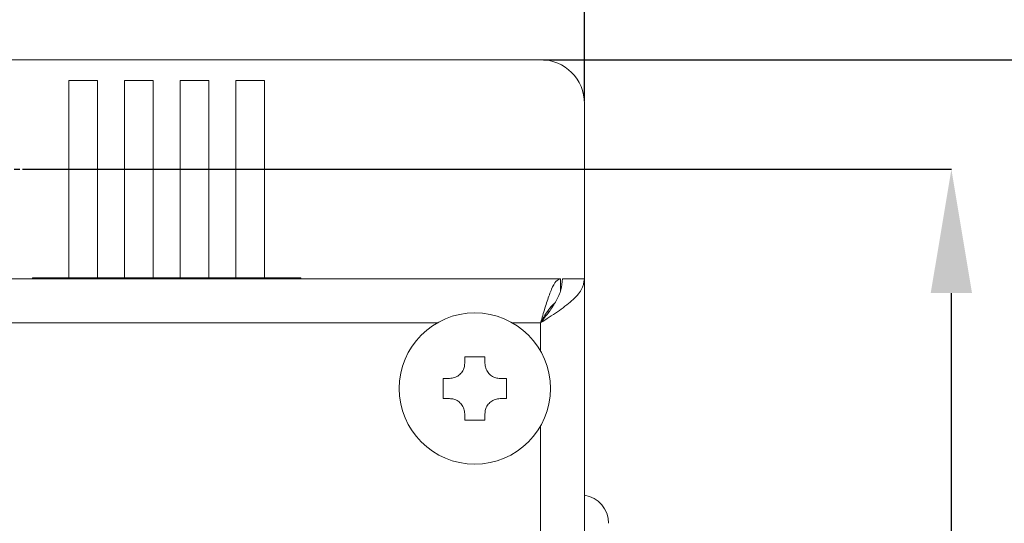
# Model space of a CAD drawing. Header units: millimetres. Extents: x 47 to 120.6, y 37.3 to 135.3.
# Tile 13 of 27: x 71.6 to 94.1, y 90.2 to 101.7. Entities that reach past the tile are written whole.
import ezdxf

# ---------------------------------------------------------------- set-up
doc = ezdxf.new("R2010")
doc.units = ezdxf.units.MM
doc.header["$PDSIZE"] = -1
doc.layers.add('標註文字', color=4, linetype='Continuous')
doc.styles.add('SLDTEXTSTYLE3', font='kaiu.ttf')
doc.dimstyles.new('SLDDIMSTYLE0', dxfattribs={"dimtxt": 2.5, "dimasz": 2.824978, "dimexe": 0, "dimexo": 0.0625, "dimtad": 1, "dimlfac": 2, "dimrnd": 1e-09, "dimzin": 12, "dimdsep": 46, "dimtxsty": 'SLDTEXTSTYLE3', "dimsah": 1, "dimcen": 0.09, "dimadec": 0, "dimazin": 3, "dimtfac": 1, "dimtofl": 0, "dimtmove": 0, "dimatfit": 3, "dimfxl": 0, "dimfrac": 2, "dimtolj": 1, "dimtzin": 12, "dimarcsym": 0})

# ---------------------------------------------------------------- blocks, each defined once
blk = doc.blocks.new('_D')
at = {"layer": 'Defpoints', "color": 0, "transparency": 16777216}
for p in [(83.502, 100.791), (96.921, 100.791), (83.502, 45.791)]:
    blk.add_point(p, dxfattribs=at)
at = {"layer": '標註文字', "color": 0, "lineweight": -2, "transparency": 16777216}
for p, q in [((83.564, 100.791), (96.921, 100.791)), ((96.921, 48.616), (96.921, 97.967)), ((83.564, 45.791), (96.921, 45.791))]:
    blk.add_line(p, q, dxfattribs=at)
at = {"layer": '標註文字', "color": 0, "transparency": 16777216}
for points in [[(96.45, 97.967), (97.392, 97.967), (96.921, 100.791)], [(96.45, 48.616), (97.392, 48.616), (96.921, 45.791)]]:
    blk.add_solid(points, dxfattribs=at)
at = {"layer": '標註文字', "color": 0, "lineweight": 9, "transparency": 16777216, "insert": (93.63, 73.291), "char_height": 2.5, "attachment_point": 2, "rotation": 90, "style": 'SLDTEXTSTYLE3'}
blk.add_mtext('\\A1;110', dxfattribs=at)
blk = doc.blocks.new('_D_2')
at = {"layer": 'Defpoints', "color": 0, "transparency": 16777216}
for p in [(47.002, 114.841), (47.002, 100.791), (84.502, 99.791)]:
    blk.add_point(p, dxfattribs=at)
at = {"layer": '標註文字', "color": 0, "lineweight": -2, "transparency": 16777216}
for p, q in [((47.002, 100.854), (47.002, 114.841)), ((81.677, 114.841), (49.827, 114.841)), ((84.502, 99.854), (84.502, 114.841))]:
    blk.add_line(p, q, dxfattribs=at)
at = {"layer": '標註文字', "color": 0, "transparency": 16777216}
for points in [[(49.827, 115.312), (49.827, 114.37), (47.002, 114.841)], [(81.677, 115.312), (81.677, 114.37), (84.502, 114.841)]]:
    blk.add_solid(points, dxfattribs=at)
at = {"layer": '標註文字', "color": 0, "lineweight": 9, "transparency": 16777216, "insert": (65.752, 118.132), "char_height": 2.5, "attachment_point": 2, "style": 'SLDTEXTSTYLE3'}
blk.add_mtext('\\A1;75', dxfattribs=at)
blk = doc.blocks.new('_D_3')
at = {"layer": 'Defpoints', "color": 0, "transparency": 16777216}
for p in [(71.627, 98.291), (92.865, 98.291), (71.627, 48.291)]:
    blk.add_point(p, dxfattribs=at)
at = {"layer": '標註文字', "color": 0, "lineweight": -2, "transparency": 16777216}
for p, q in [((71.689, 98.291), (92.865, 98.291)), ((92.865, 51.116), (92.865, 95.467)), ((71.689, 48.291), (92.865, 48.291))]:
    blk.add_line(p, q, dxfattribs=at)
at = {"layer": '標註文字', "color": 0, "transparency": 16777216}
for points in [[(92.394, 95.467), (93.336, 95.467), (92.865, 98.291)], [(92.394, 51.116), (93.336, 51.116), (92.865, 48.291)]]:
    blk.add_solid(points, dxfattribs=at)
at = {"layer": '標註文字', "color": 0, "lineweight": 9, "transparency": 16777216, "insert": (89.574, 73.291), "char_height": 2.5, "attachment_point": 2, "rotation": 90, "style": 'SLDTEXTSTYLE3'}
blk.add_mtext('\\A1;100', dxfattribs=at)
blk = doc.blocks.new('SW_CENTERMARKSYMBOL_1')
at = {"layer": '標註文字', "color": 0}
for p, q in [((0, 2), (0, 2.125)), ((0, 0), (0, 1)), ((-2, 0), (-2.125, 0)), ((0, 0), (-1, 0)), ((0, 0), (0, -1)), ((0, 0), (1, 0)), ((2, 0), (2.125, 0)), ((0, -2), (0, -2.125))]:
    blk.add_line(p, q, dxfattribs=at)

msp = doc.modelspace()

# ---------------------------------------------------------------- linework, layer by layer
at = {"color": 7, "linetype": 'Continuous', "lineweight": 9}
for p, q in [((70.6268, 100.7915), (83.5018, 100.7915)), ((72.7468, 100.3165), (72.7468, 95.8165)), ((72.7468, 100.3165), (73.3968, 100.3165)), ((73.3968, 95.8165), (73.3968, 100.3165)), ((74.0168, 100.3165), (74.0168, 95.8165)), ((74.0168, 100.3165), (74.6668, 100.3165)), ((74.6668, 95.8165), (74.6668, 100.3165)), ((75.2868, 100.3165), (75.2868, 95.8165)), ((75.2868, 100.3165), (75.9368, 100.3165)), ((75.9368, 95.8165), (75.9368, 100.3165)), ((76.5568, 100.3165), (76.5568, 95.8165)), ((76.5568, 100.3165), (77.2068, 100.3165)), ((77.2068, 95.8165), (77.2068, 100.3165)), ((84.5018, 95.7915), (84.5018, 99.7915)), ((48.0018, 95.7915), (83.9518, 95.7915)), ((71.9218, 95.7915), (71.9218, 95.8165)), ((71.9218, 95.8165), (73.1218, 95.8165)), ((76.8318, 95.8165), (73.1218, 95.8165)), ((73.1218, 95.8165), (73.1218, 95.7915)), ((76.8318, 95.7915), (76.8318, 95.8165)), ((76.8318, 95.8165), (78.0318, 95.8165)), ((78.0318, 95.7915), (78.0318, 95.8165)), ((83.9518, 95.514), (83.9518, 95.7915)), ((84.5018, 95.7915), (84.0018, 95.7915)), ((84.5018, 95.7915), (84.5018, 50.7915)), ((83.6932, 95.0415), (83.6551, 95.0415)), ((81.7718, 94.0165), (82.2318, 94.0165)), ((81.7718, 93.8665), (81.7718, 94.0165)), ((82.2318, 94.0165), (82.2318, 93.8665)), ((81.2768, 93.5215), (81.4268, 93.5215)), ((81.2768, 93.0615), (81.2768, 93.5215)), ((82.5768, 93.5215), (82.7268, 93.5215)), ((82.7268, 93.5215), (82.7268, 93.0615)), ((81.4268, 93.0615), (81.2768, 93.0615)), ((82.7268, 93.0615), (82.5768, 93.0615)), ((81.7718, 92.5665), (81.7718, 92.7165)), ((82.2318, 92.7165), (82.2318, 92.5665)), ((82.2318, 92.5665), (81.7718, 92.5665))]:
    msp.add_line(p, q, dxfattribs=at)
at = {"color": 8, "linetype": 'Continuous', "lineweight": 9}
for p, q in [((81.15, 94.7915), (48.0018, 94.7915)), ((83.5018, 94.7915), (82.8537, 94.7915)), ((83.5018, 94.7915), (83.5018, 94.1433)), ((83.5018, 92.4397), (83.5018, 54.1433))]:
    msp.add_line(p, q, dxfattribs=at)
at = {"color": 7, "linetype": 'Continuous', "lineweight": 9}
msp.add_circle((82.0018, 93.2915), 1.725, dxfattribs=at)
for centre, radius, end in [((83.5018, 99.7915), 1, 90), ((84.4018, 90.2165), 0.65, 81.15012)]:
    msp.add_arc(centre, radius, 0, end, dxfattribs=at)
for points, knots in [([(83.9518, 95.7915), (83.9183, 95.7795), (83.8513, 95.7556), (83.7507, 95.5694), (83.6502, 95.2972), (83.567, 95.019), (83.5178, 94.847), (83.5018, 94.7915)], [0, 0, 0, 0, 0.2233557, 0.4467421, 0.6701287, 0.893515, 1, 1, 1, 1]), ([(83.8226, 95.241), (83.7861, 95.2069), (83.7123, 95.1383), (83.6053, 94.9714), (83.535, 94.8492), (83.5018, 94.7915)], [0, 0, 0, 0, 0.3419967, 0.6895044, 1, 1, 1, 1]), ([(81.4268, 93.5215), (81.4642, 93.525), (81.5389, 93.5319), (81.6407, 93.5881), (81.7178, 93.6707), (81.764, 93.768), (81.7693, 93.835), (81.7718, 93.8665)], [0, 0, 0, 0, 0.2095281, 0.4195633, 0.6226907, 0.8225336, 1, 1, 1, 1]), ([(82.2318, 93.8665), (82.2353, 93.8292), (82.2423, 93.7545), (82.2985, 93.6527), (82.381, 93.5755), (82.4783, 93.5293), (82.5453, 93.524), (82.5768, 93.5215)], [0, 0, 0, 0, 0.2095281, 0.4195633, 0.6226907, 0.8225336, 1, 1, 1, 1]), ([(81.7718, 92.7165), (81.7684, 92.7538), (81.7614, 92.8285), (81.7052, 92.9303), (81.6227, 93.0074), (81.5254, 93.0537), (81.4584, 93.059), (81.4268, 93.0615)], [0, 0, 0, 0, 0.2095281, 0.4195633, 0.6226907, 0.8225336, 1, 1, 1, 1]), ([(82.5768, 93.0615), (82.5395, 93.058), (82.4648, 93.051), (82.363, 92.9949), (82.2859, 92.9123), (82.2397, 92.815), (82.2343, 92.748), (82.2318, 92.7165)], [0, 0, 0, 0, 0.2095281, 0.4195633, 0.6226907, 0.8225336, 1, 1, 1, 1])]:
    msp.add_open_spline(points, degree=3, knots=knots, dxfattribs=at)
for points in [[(83.5018, 94.7915), (83.6329, 94.8748), (83.895, 95.0415), (84.2255, 95.2915), (84.4568, 95.5415), (84.4868, 95.7082), (84.5018, 95.7915)], [(83.5018, 94.7915), (83.5674, 94.8748), (83.6984, 95.0415), (83.8637, 95.2915), (83.9793, 95.5415), (83.9943, 95.7082), (84.0018, 95.7915)]]:
    msp.add_open_spline(points, degree=3, dxfattribs=at)

# ---------------------------------------------------------------- block references
at = {"layer": '標註文字', "lineweight": 9, "rotation": 90}
msp.add_blockref('SW_CENTERMARKSYMBOL_1', (69.5018, 98.2915), dxfattribs=at)

# ---------------------------------------------------------------- dimensions: what is measured, and where the dimension line sits
at = {"layer": '標註文字', "lineweight": 9}
for base, p1, p2, angle, picture, middle in [((47.0018, 114.8412), (84.5018, 99.7915), (47.0018, 100.7915), 180, '_D_2', (65.7518, 114.8412)), ((96.9207, 100.7915), (83.5018, 45.7915), (83.5018, 100.7915), 90, '_D', (96.9207, 73.2915)), ((92.8648, 98.2915), (71.6268, 48.2915), (71.6268, 98.2915), 90, '_D_3', (92.8648, 73.2915))]:
    dim = msp.add_linear_dim(base=base, p1=p1, p2=p2, angle=angle, dimstyle='SLDDIMSTYLE0', dxfattribs=at)
    dim.commit()
    dim.dimension.update_dxf_attribs({"geometry": picture, "text_midpoint": middle, "dimtype": 160})

doc.saveas('drawing.dxf')
